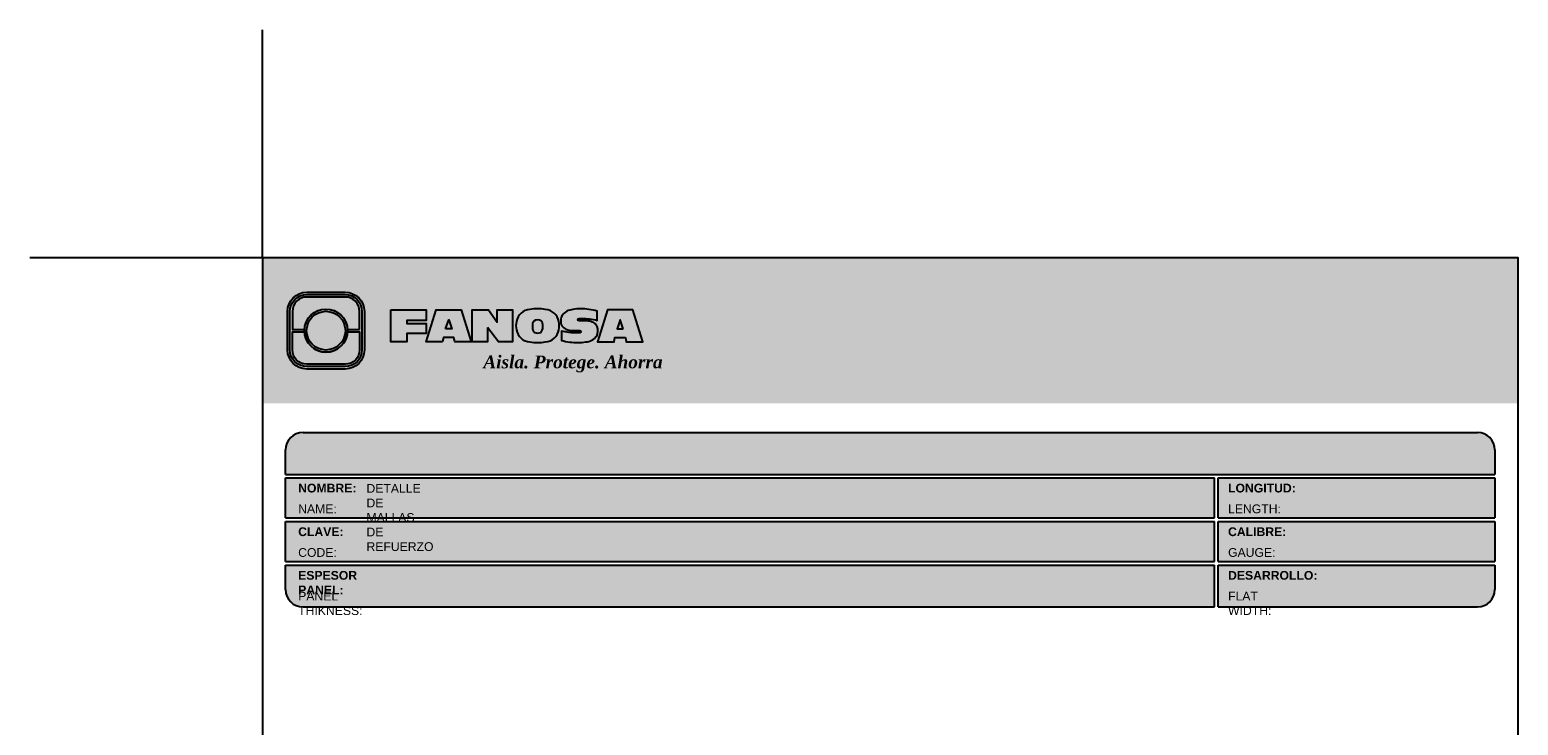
# Model space of a CAD drawing. Header units: millimetres. Extents: x 0 to 30, y 0 to 35.5.
# Tile 3 of 3: x 0 to 25.6, y 23.6 to 35.5. Entities that reach past the tile are written whole.
import ezdxf

# ---------------------------------------------------------------- set-up
doc = ezdxf.new("R2010")
doc.units = ezdxf.units.MM
doc.layers.add('TEXTO CUADRO DATOS', color=251, linetype='Continuous', lineweight=0)
doc.styles.get("Standard").update_dxf_attribs({"font": 'arial.ttf'})

# ---------------------------------------------------------------- blocks, each defined once
blk = doc.blocks.new('LOGO 1')
h = blk.add_hatch(color=7)
h.set_gradient(color1=(255, 255, 255), color2=(0, 0, 255), rotation=180, tint=1)
h.paths.add_polyline_path([(362.633524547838, 273.3012676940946), (362.633524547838, 270.8012676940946), (384.2235245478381, 270.8012676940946), (384.2235245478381, 273.3012676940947)])
at = {"true_color": 0xffffff}
h = blk.add_hatch(color=7, dxfattribs=at)
edge = h.paths.add_edge_path()
edge.add_arc((364.057378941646, 271.7212676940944), 0.3299999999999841, -89.99999999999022, 9.890754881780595e-12, ccw=False)
edge.add_line((364.0573789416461, 271.3912676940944), (363.3973789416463, 271.3912676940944))
edge.add_arc((363.3973789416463, 271.7212676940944), 0.3299999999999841, 179.9999999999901, 269.9999999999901, ccw=False)
edge.add_line((363.0673789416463, 271.7212676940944), (363.0673789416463, 272.3812676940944))
edge.add_arc((363.3973789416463, 272.3812676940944), 0.3299999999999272, 90, 180, ccw=False)
edge.add_line((363.3973789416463, 272.7112676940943), (364.0573789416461, 272.7112676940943))
edge.add_arc((364.0573789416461, 272.3812676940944), 0.3299999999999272, 0, 90, ccw=False)
edge.add_line((364.387378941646, 272.3812676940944), (364.387378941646, 271.7212676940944))
edge = h.paths.add_edge_path(flags=16)
edge.add_arc((364.0573789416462, 271.7212676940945), 0.2887500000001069, 269.9999999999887, 359.9999999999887, ccw=False)
edge.add_line((364.0573789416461, 271.4325176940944), (363.3973789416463, 271.4325176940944))
edge.add_arc((363.3973789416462, 271.7212676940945), 0.2887500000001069, 180.0000000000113, 270.0000000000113, ccw=False)
edge.add_line((363.1086289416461, 271.7212676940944), (363.1086289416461, 272.3812676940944))
edge.add_arc((363.3973789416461, 272.3812676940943), 0.28875000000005, 89.99999999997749, 179.9999999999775, ccw=False)
edge.add_line((363.3973789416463, 272.6700176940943), (364.0573789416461, 272.6700176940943))
edge.add_arc((364.0573789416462, 272.3812676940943), 0.28875000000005, 2.262368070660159e-11, 90.00000000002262, ccw=False)
edge.add_line((364.3461289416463, 272.3812676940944), (364.3461289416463, 271.7212676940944))
for color, points in [(30, [(364.0980555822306, 272.0718926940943), (364.3048789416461, 272.0718926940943), (364.3048789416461, 272.3812676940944, 0.4142135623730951), (364.0573789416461, 272.6287676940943), (363.3973789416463, 272.6287676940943, 0.4142135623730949), (363.1498789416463, 272.3812676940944), (363.1498789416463, 272.0718926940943), (363.3567023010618, 272.0718926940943, -0.9459053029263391)]), (170, [(364.3048789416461, 271.7212676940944), (364.3048789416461, 272.0306426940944), (364.0980555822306, 272.0306426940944, -0.9459053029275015), (363.3567023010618, 272.0306426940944), (363.1498789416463, 272.0306426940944), (363.1498789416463, 271.7212676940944, 0.4142135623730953), (363.3973789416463, 271.4737676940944), (364.057378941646, 271.4737676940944, 0.4142135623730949)])]:
    blk.add_hatch(color=color).paths.add_polyline_path(points)
h = blk.add_hatch(color=7, dxfattribs=at)
h.paths.add_polyline_path([(363.3561289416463, 272.0512676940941, 1), (364.0986289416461, 272.0512676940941, 1)])
h.paths.add_polyline_path([(364.0602079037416, 272.0512676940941, -1), (363.3945499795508, 272.0512676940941, -1)], flags=16)
h = blk.add_hatch(color=252)
h.set_gradient(color1=(132, 132, 132), rotation=70.00000000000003, tint=1, name='SPHERICAL')
h.paths.add_polyline_path([(364.0602079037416, 272.0512676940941, 1), (363.3945499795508, 272.0512676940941, 1)])
blk.add_hatch(color=7, dxfattribs=at).paths.add_polyline_path([(364.8420585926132, 272.4104305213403), (365.4501879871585, 272.4104305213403), (365.4501879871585, 272.2247109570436), (365.119665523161, 272.2247109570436), (365.119665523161, 272.1719110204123), (365.4501879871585, 272.1719110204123), (365.4501879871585, 272.00471122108), (365.119665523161, 272.00471122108), (365.119665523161, 271.8609844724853), (364.8420585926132, 271.8609844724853)])
h = blk.add_hatch(color=7, dxfattribs=at)
h.paths.add_polyline_path([(365.620750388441, 272.4104305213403), (365.4485062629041, 271.8609844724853), (365.7332546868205, 271.8609844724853), (365.7479187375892, 271.934277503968), (365.9266795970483, 271.934277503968), (365.9413436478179, 271.8609844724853), (366.2260920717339, 271.8609844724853), (366.0538479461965, 272.4104305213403)])
h.paths.add_polyline_path([(365.837299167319, 272.2366800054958), (365.8906148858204, 272.0814774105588), (365.7839834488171, 272.0814774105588)], flags=16)
h = blk.add_hatch(color=7, dxfattribs=at)
h.paths.add_polyline_path([(366.9358659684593, 272.4104305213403), (366.6709453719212, 272.4104305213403), (366.6709453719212, 272.1991139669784), (366.5221127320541, 272.4104305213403), (366.2395855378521, 272.4104305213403), (366.2395855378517, 271.8609844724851), (366.5045061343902, 271.8609844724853), (366.5045061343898, 272.1071001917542), (366.6947223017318, 271.8609844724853), (366.9358659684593, 271.8609844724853)])
h.paths.add_polyline_path([(367.4970415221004, 272.4140725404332, 0.09403921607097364), (367.2339520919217, 272.4140725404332, 0.3497782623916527), (367.0006865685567, 272.2074327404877, 0.09737279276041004), (367.0006865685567, 272.0639822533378, 0.3497782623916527), (367.2339520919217, 271.8573424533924, 0.09403921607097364), (367.4970415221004, 271.8573424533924, 0.3497782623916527), (367.7303070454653, 272.0639822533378, 0.09737279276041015), (367.7303070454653, 272.2074327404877, 0.3497782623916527)])
h.paths.add_polyline_path([(367.2999959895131, 272.2148320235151, -0.3799377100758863), (367.4309976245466, 272.2148320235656, -0.158874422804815), (367.4503779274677, 272.1817168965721, -0.1263576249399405), (367.44577155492, 272.0572845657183, -0.2142742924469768), (367.4126854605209, 272.0188340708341, -0.2226123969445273), (367.318308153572, 272.0188340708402, -0.2142742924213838), (367.2852220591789, 272.0572845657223, -0.1263576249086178), (367.2806156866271, 272.1817168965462, -0.1588744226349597)], flags=16)
h.paths.add_polyline_path([(368.0775589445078, 272.2601931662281), (368.1276424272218, 272.2601931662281, -0.05869489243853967), (368.3904870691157, 272.2278050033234), (368.3904870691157, 272.3881713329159, 0.06395994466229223), (368.1046346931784, 272.4264429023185, 0.04691611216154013), (367.9730899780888, 272.4140725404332, 0.2229690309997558), (367.7857619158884, 272.3139728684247, 0.1654172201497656), (367.7667124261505, 272.182419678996, 0.1952229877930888), (367.8161538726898, 272.1004656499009, 0.07724634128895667), (367.887655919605, 272.0635888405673, 0.08066867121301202), (367.9607834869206, 272.0517133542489), (368.0895714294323, 272.0517133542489, -1), (368.0895714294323, 272.0112218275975), (368.0394879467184, 272.0112218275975, -0.05869489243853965), (367.7766433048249, 272.0436099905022), (367.7766433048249, 271.8832436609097, 0.0639599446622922), (368.0624956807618, 271.8449720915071, 0.04691611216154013), (368.1940403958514, 271.8573424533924, 0.2229690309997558), (368.3813684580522, 271.9574421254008, 0.2091142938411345), (368.391184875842, 272.1225548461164, 0.1301021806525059), (368.3636451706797, 272.1610969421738, 0.09267767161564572), (368.2794744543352, 272.2078261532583, 0.08066867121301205), (368.2063468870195, 272.2197016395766), (368.0775589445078, 272.2197016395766, -1)])
h.paths.add_polyline_path([(369.0017330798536, 272.4104305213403), (368.5686355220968, 272.4104305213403), (368.3963913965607, 271.8609844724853), (368.6811398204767, 271.8609844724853), (368.6958038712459, 271.934277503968), (368.8745647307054, 271.934277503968), (368.8892287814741, 271.8609844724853), (369.1739772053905, 271.8609844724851)])
h.paths.add_polyline_path([(368.7851843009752, 272.2366800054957), (368.8385000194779, 272.0814774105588), (368.7318685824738, 272.0814774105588)], flags=16)
at = {"color": 7, "true_color": 0xffffff}
for points in [[(364.387378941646, 271.7212676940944, -0.414213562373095), (364.0573789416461, 271.3912676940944), (363.3973789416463, 271.3912676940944, -0.414213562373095), (363.0673789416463, 271.7212676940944), (363.0673789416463, 272.3812676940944, -0.414213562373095), (363.3973789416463, 272.7112676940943), (364.0573789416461, 272.7112676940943, -0.4142135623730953), (364.387378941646, 272.3812676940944)], [(364.3461289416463, 271.7212676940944, -0.4142135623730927), (364.0573789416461, 271.4325176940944), (363.3973789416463, 271.4325176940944, -0.4142135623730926), (363.1086289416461, 271.7212676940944), (363.1086289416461, 272.3812676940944, -0.414213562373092), (363.3973789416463, 272.6700176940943), (364.0573789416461, 272.6700176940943, -0.4142135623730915), (364.3461289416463, 272.3812676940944)], [(367.7303070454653, 272.2074327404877, 0.3497782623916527), (367.4970415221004, 272.4140725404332, 0.09403921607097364), (367.2339520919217, 272.4140725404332, 0.3497782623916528), (367.0006865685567, 272.2074327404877, 0.09737279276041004), (367.0006865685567, 272.0639822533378, 0.3497782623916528), (367.2339520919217, 271.8573424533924, 0.09403921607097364), (367.4970415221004, 271.8573424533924, 0.3497782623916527), (367.7303070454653, 272.0639822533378, 0.09737279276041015)], [(368.3637508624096, 272.1610094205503, 0.09280978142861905), (368.2794744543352, 272.2078261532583, 0.08066867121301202), (368.2063468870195, 272.2197016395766), (368.0775589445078, 272.2197016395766, -0.9999999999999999), (368.0775589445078, 272.2601931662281), (368.1276424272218, 272.2601931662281, -0.05869489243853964), (368.3904870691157, 272.2278050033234), (368.3904870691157, 272.3881713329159, 0.06395994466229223), (368.1046346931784, 272.4264429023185, 0.04691611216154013), (367.9730899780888, 272.4140725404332, 0.2229690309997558), (367.7857619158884, 272.3139728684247, 0.1654172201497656), (367.7667124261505, 272.182419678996, 0.1952229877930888), (367.8161538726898, 272.1004656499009, 0.07724634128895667), (367.887655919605, 272.0635888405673, 0.08066867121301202), (367.9607834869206, 272.0517133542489), (368.0895714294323, 272.0517133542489, -0.9999999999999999), (368.0895714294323, 272.0112218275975), (368.0394879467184, 272.0112218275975, -0.05869489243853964), (367.7766433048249, 272.0436099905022), (367.7766433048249, 271.8832436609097, 0.06395994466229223), (368.0624956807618, 271.8449720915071, 0.04691611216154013), (368.1940403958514, 271.8573424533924, 0.2229690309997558), (368.3813684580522, 271.9574421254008, 0.2091142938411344), (368.391184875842, 272.1225548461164, 0.1341802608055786)], [(367.2852220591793, 272.0572845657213, 0.2142742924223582), (367.318308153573, 272.0188340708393, 0.2226123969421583), (367.4126854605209, 272.0188340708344, 0.2142742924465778), (367.44577155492, 272.0572845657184, 0.1263576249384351), (367.4503779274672, 272.1817168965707, 0.1588744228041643), (367.4309976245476, 272.2148320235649, 0.379937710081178), (367.2999959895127, 272.2148320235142, 0.1588744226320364), (367.2806156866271, 272.1817168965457, 0.1263576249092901)]]:
    blk.add_lwpolyline(points, format="xyb", close=True, dxfattribs=at)
at = {"color": 30}
blk.add_lwpolyline([(364.3048789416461, 272.0718926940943), (364.3048789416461, 272.3812676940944, 0.414213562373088), (364.0573789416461, 272.6287676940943), (363.3973789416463, 272.6287676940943, 0.4142135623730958), (363.1498789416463, 272.3812676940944), (363.1498789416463, 272.0718926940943), (363.3567023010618, 272.0718926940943, -0.9459053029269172), (364.0980555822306, 272.0718926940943)], format="xyb", close=True, dxfattribs=at)
at = {"color": 7, "true_color": 0xffffff}
for points in [[(364.8420585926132, 272.4104305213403), (365.4501879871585, 272.4104305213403), (365.4501879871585, 272.2247109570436), (365.119665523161, 272.2247109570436), (365.119665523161, 272.1719110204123), (365.4501879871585, 272.1719110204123), (365.4501879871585, 272.00471122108), (365.119665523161, 272.00471122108), (365.119665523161, 271.8609844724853), (364.8420585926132, 271.8609844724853)], [(365.7332546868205, 271.8609844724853), (365.4485062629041, 271.8609844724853), (365.620750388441, 272.4104305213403), (366.0538479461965, 272.4104305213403), (366.2260920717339, 271.8609844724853), (365.9413436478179, 271.8609844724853), (365.9266795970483, 271.934277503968), (365.7479187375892, 271.934277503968)], [(366.5045061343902, 272.1071001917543), (366.5045061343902, 271.8609844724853), (366.2395855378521, 271.8609844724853), (366.2395855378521, 272.4104305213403), (366.5221127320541, 272.4104305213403), (366.6709453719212, 272.1991139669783), (366.6709453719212, 272.4104305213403), (366.9358659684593, 272.4104305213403), (366.9358659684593, 271.8609844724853), (366.6947223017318, 271.8609844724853)], [(368.8745647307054, 271.934277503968), (368.8892287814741, 271.8609844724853), (369.1739772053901, 271.8609844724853), (369.0017330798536, 272.4104305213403), (368.5686355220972, 272.4104305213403), (368.3963913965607, 271.8609844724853), (368.6811398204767, 271.8609844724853), (368.6958038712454, 271.934277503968)], [(365.7839834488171, 272.0814774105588), (365.837299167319, 272.2366800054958), (365.8906148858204, 272.0814774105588)], [(368.8385000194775, 272.0814774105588), (368.7851843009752, 272.2366800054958), (368.7318685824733, 272.0814774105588)]]:
    blk.add_lwpolyline(points, close=True, dxfattribs=at)
at = {"color": 170}
blk.add_lwpolyline([(363.3567023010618, 272.0306426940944, 0.9459053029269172), (364.0980555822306, 272.0306426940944), (364.3048789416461, 272.0306426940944), (364.3048789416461, 271.7212676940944, -0.4142135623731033), (364.0573789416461, 271.4737676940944), (363.3973789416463, 271.4737676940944, -0.414213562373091), (363.1498789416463, 271.7212676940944), (363.1498789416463, 272.0306426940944)], format="xyb", close=True, dxfattribs=at)
at = {"color": 7, "true_color": 0xffffff}
for radius in [0.3712499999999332, 0.332828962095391]:
    blk.add_circle((363.7273789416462, 272.0512676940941), radius, dxfattribs=at)
at = {"color": 254, "insert": (366.4315877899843, 271.623287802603), "char_height": 0.22, "width": 5.448476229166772, "attachment_point": 1}
blk.add_mtext('{\\fBookman Old Style|b1|i1|c0|p18;\\C255;\\c16777215;Aisla. Protege. Ahorra}', dxfattribs=at)

msp = doc.modelspace()

# ---------------------------------------------------------------- hatches: boundary and pattern name
at = {"true_color": 0xb3b3b3}
msp.add_hatch(color=253, dxfattribs=at).paths.add_polyline_path([(25.18822999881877, 27.87273601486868), (25.1882299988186, 28.2927360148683, 0.4142135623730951), (24.88822999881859, 28.59273601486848), (4.698229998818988, 28.59273601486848, 0.4142135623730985), (4.398229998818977, 28.29273601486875), (4.398229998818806, 27.87273601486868)])
h = msp.add_hatch(color=253, dxfattribs=at)
h.paths.add_polyline_path([(4.398229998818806, 27.81273601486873), (4.398229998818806, 27.12273601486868), (20.36772147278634, 27.12273601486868), (20.3677214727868, 27.81273601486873)])
h.paths.add_polyline_path([(20.36772147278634, 26.37273601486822), (20.36772147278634, 27.06273601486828), (4.398229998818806, 27.06273601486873), (4.398229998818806, 26.37273601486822)])
h.paths.add_polyline_path([(20.3677214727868, 25.59273601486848), (20.36772147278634, 26.31273601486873), (4.398229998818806, 26.31273601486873), (4.398229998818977, 25.89273601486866, 0.4142135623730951), (4.698229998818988, 25.59273601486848)])
h.paths.add_polyline_path([(20.42772147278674, 26.31273601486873), (20.42772147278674, 25.59273601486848), (24.88822999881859, 25.59273601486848, 0.4142135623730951), (25.1882299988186, 25.89273601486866), (25.18822999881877, 26.31273601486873)])
h.paths.add_polyline_path([(20.42772147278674, 27.06273601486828), (20.42772147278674, 26.37273601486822), (25.18822999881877, 26.37273601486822), (25.18822999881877, 27.06273601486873)])
h.paths.add_polyline_path([(20.42772147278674, 27.81273601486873), (20.42772147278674, 27.12273601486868), (25.18822999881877, 27.12273601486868), (25.18822999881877, 27.81273601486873)])

# ---------------------------------------------------------------- linework, layer by layer
at = {"color": 254, "true_color": 0xe3e3e3}
for q in [(3.998229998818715, 35.51411617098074), (-6.485627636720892e-06, 31.59273601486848)]:
    msp.add_line((3.998229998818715, 31.59273601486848), q, dxfattribs=at)
at = {"color": 253, "true_color": 0xb3b3b3}
for p, q in [((4.698229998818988, 28.59273601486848), (24.88822999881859, 28.59273601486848)), ((4.398229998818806, 27.87273601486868), (4.398229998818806, 28.29273601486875)), ((25.18822999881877, 28.2927360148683), (25.18822999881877, 27.87273601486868)), ((4.398229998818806, 27.87273601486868), (25.18822999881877, 27.87273601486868)), ((4.398229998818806, 27.12273601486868), (4.398229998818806, 27.81273601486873)), ((4.398229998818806, 27.81273601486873), (20.36772147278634, 27.81273601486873)), ((20.36772147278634, 27.12273601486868), (20.3677214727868, 27.81273601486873)), ((20.42772147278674, 27.81273601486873), (25.18822999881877, 27.81273601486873)), ((20.42772147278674, 27.12273601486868), (20.42772147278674, 27.81273601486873)), ((25.18822999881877, 27.81273601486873), (25.18822999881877, 27.12273601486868)), ((4.398229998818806, 27.12273601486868), (20.36772147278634, 27.12273601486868)), ((4.398229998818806, 26.37273601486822), (4.398229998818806, 27.06273601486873)), ((4.398229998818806, 27.06273601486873), (20.36772147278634, 27.06273601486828)), ((20.36772147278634, 26.37273601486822), (20.36772147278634, 27.06273601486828)), ((20.42772147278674, 27.12273601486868), (25.18822999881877, 27.12273601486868)), ((20.42772147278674, 27.06273601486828), (25.18822999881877, 27.06273601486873)), ((20.42772147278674, 26.37273601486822), (20.42772147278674, 27.06273601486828)), ((25.18822999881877, 27.06273601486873), (25.18822999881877, 26.37273601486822)), ((4.398229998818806, 26.37273601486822), (20.36772147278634, 26.37273601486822)), ((20.42772147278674, 26.37273601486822), (25.18822999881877, 26.37273601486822)), ((4.398229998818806, 25.89273601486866), (4.398229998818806, 26.31273601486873)), ((4.398229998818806, 26.31273601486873), (20.3677214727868, 26.31273601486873)), ((20.3677214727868, 25.59273601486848), (20.36772147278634, 26.31273601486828)), ((20.42772147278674, 26.31273601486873), (25.18822999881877, 26.31273601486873)), ((20.42772147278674, 25.59273601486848), (20.42772147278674, 26.31273601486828)), ((25.18822999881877, 26.31273601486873), (25.18822999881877, 25.89273601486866)), ((4.698229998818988, 25.59273601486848), (20.36772147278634, 25.59273601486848)), ((20.42772147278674, 25.59273601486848), (24.88822999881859, 25.59273601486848))]:
    msp.add_line(p, q, dxfattribs=at)
at = {"color": 254, "true_color": 0xe3e3e3}
msp.add_lwpolyline([(3.998229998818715, 3.652736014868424), (25.58822999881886, 3.652736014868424), (25.58822999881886, 31.59273601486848), (3.998229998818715, 31.59273601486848)], close=True, dxfattribs=at)
at = {"color": 253, "true_color": 0xb3b3b3}
for centre, start, end in [((4.698229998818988, 28.29273601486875), 90, 180), ((24.88822999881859, 28.2927360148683), 0, 90), ((4.698229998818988, 25.89273601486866), 180, 270), ((24.88822999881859, 25.89273601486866), 270, 0)]:
    msp.add_arc(centre, 0.3, start, end, dxfattribs=at)

# ---------------------------------------------------------------- block references
msp.add_blockref('LOGO 1', (-358.6352945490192, -241.7085316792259))

# ---------------------------------------------------------------- texts
at = {"layer": 'TEXTO CUADRO DATOS', "char_height": 0.15, "width": 0.003231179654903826, "attachment_point": 1}
for s, insert in [('{\\fArial|b1|i0|c0|p34;NOMBRE:}', (4.614232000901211, 27.71127033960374)), ('{\\fArial|b0|i0|c0|p34;DETALLE DE MALLAS DE REFUERZO}', (5.788282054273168, 27.70615437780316)), ('{\\fArial|b1|i0|c0|p34;LONGITUD:}', (20.60001200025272, 27.71127033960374)), ('{\\fArial|b0|i0|c0|p34;NAME:}', (4.614232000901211, 27.35459726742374)), ('{\\fArial|b0|i0|c0|p34;LENGTH:}', (20.60001200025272, 27.35459726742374)), ('{\\fArial|b1|i0|c0|p34;CLAVE:}', (4.614232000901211, 26.96127033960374)), ('{\\fArial|b1|i0|c0|p34;CALIBRE:}', (20.60001200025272, 26.96127033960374)), ('{\\fArial|b0|i0|c0|p34;CODE:}', (4.614232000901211, 26.60459726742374)), ('{\\fArial|b0|i0|c0|p34;GAUGE:}', (20.60001200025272, 26.60459726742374)), ('{\\fArial|b1|i0|c0|p34;ESPESOR PANEL:}', (4.614232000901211, 26.21127033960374)), ('{\\fArial|b1|i0|c0|p34;DESARROLLO:}', (20.60001200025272, 26.21127033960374)), ('{\\fArial|b0|i0|c0|p34;PANEL THIKNESS:}', (4.614232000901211, 25.85459726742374)), ('{\\fArial|b0|i0|c0|p34;FLAT WIDTH:}', (20.60001200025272, 25.85459726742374))]:
    msp.add_mtext(s, dxfattribs=dict(at, insert=insert))

doc.saveas('drawing.dxf')
